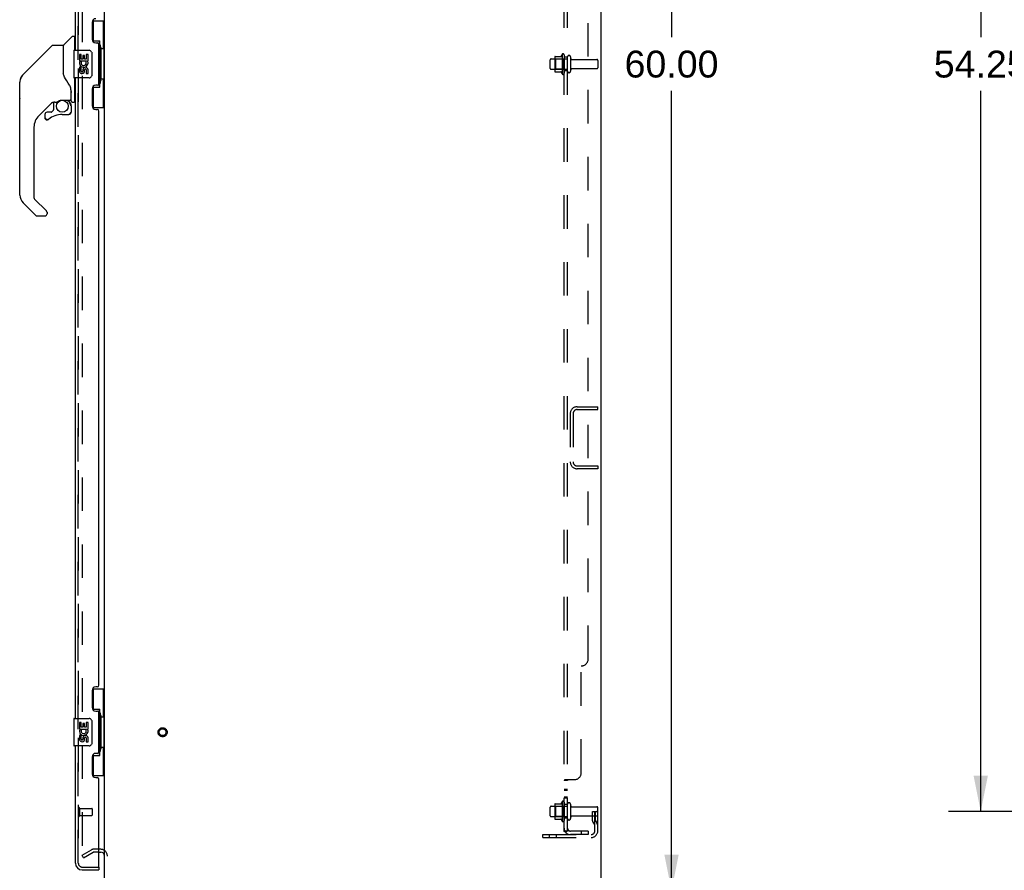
# Model space of a CAD drawing. Header units: inches. Extents: x 0 to 221, y 0 to 143.
# Tile 29 of 33: x 112 to 147, y 48 to 79. Entities that reach past the tile are written whole.
import ezdxf

# ---------------------------------------------------------------- set-up
doc = ezdxf.new("R2010")
doc.units = ezdxf.units.IN
doc.header["$LTSCALE"] = 12.149718
doc.header["$MEASUREMENT"] = 0
doc.linetypes.add('HIDDEN', pattern=[0.2, 0.1, -0.1])
doc.layers.get('0').update_dxf_attribs({"linetype": 'CONTINUOUS'})
for name, color, linetype in [('DEFAULT_2', 8, 'HIDDEN'), ('DIMENSIONS', 7, 'CONTINUOUS'), ('LEFTHAND_DOOR_ASSEMBLY', 7, 'CONTINUOUS'), ('RIGHTHAND_DOOR_ASSEMBLY', 7, 'CONTINUOUS'), ('SUBPANEL', 7, 'CONTINUOUS')]:
    doc.layers.add(name, color=color, linetype=linetype)
doc.styles.get("Standard").update_dxf_attribs({"font": 'arial.ttf'})
doc.dimstyles.new('DIMSTYLE_1', dxfattribs={"dimtxt": 0.974576, "dimasz": 1.299435, "dimexe": 0.09, "dimexo": 0.07, "dimgap": 0.0375, "dimtad": 0, "dimtih": 1, "dimtoh": 1, "dimzin": 4, "dimdsep": 46, "dimtxsty": 'Standard', "dimblk": '_FILLED', "dimblk1": '_FILLED', "dimblk2": '_FILLED', "dimcen": 0.09, "dimadec": 3, "dimazin": 1, "dimtfac": 1, "dimtdec": 3, "dimtofl": 0, "dimtmove": 0, "dimatfit": 3, "dimldrblk": '_FILLED', "dimfxl": 0, "dimtolj": 1, "dimtzin": 4, "dimarcsym": 0})

# ---------------------------------------------------------------- blocks, each defined once
blk = doc.blocks.new('_FILLED')
at = {"color": 0, "linetype": 'ByBlock'}
blk.add_solid([(0, 0), (-1, 0.2), (-1, -0.2)], dxfattribs=at)
blk = doc.blocks.new('*D2')
at = {"layer": 'DIMENSIONS', "color": 2, "linetype": 'Continuous'}
for p, q in [((154.197, 104.047), (145.254, 104.047)), ((146.423, 104.047), (146.423, 77.897)), ((146.423, 49.797), (146.423, 75.947)), ((154.197, 49.797), (145.254, 49.797))]:
    blk.add_line(p, q, dxfattribs=at)
at = {"layer": 'DIMENSIONS', "color": 2, "linetype": 'Continuous', "xscale": 1.2994350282, "yscale": 1.2994350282, "zscale": 1.2994350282}
for p, rotation in [((146.423, 104.047), 90), ((146.423, 49.797), 270)]:
    blk.add_blockref('_FILLED', p, dxfattribs=dict(at, rotation=rotation))
at = {"layer": 'DIMENSIONS', "color": 2, "linetype": 'Continuous', "insert": (146.423, 77.409), "char_height": 0.9746, "width": 3.40558, "attachment_point": 2, "line_spacing_factor": 0.9}
blk.add_mtext('54.25', dxfattribs=at)
blk = doc.blocks.new('*D7')
at = {"layer": 'DIMENSIONS', "color": 2, "linetype": 'Continuous'}
for p, q in [((133.428, 106.922), (136.373, 106.922)), ((135.204, 106.922), (135.204, 77.897)), ((135.204, 46.922), (135.204, 75.947)), ((133.428, 46.922), (136.373, 46.922))]:
    blk.add_line(p, q, dxfattribs=at)
at = {"layer": 'DIMENSIONS', "color": 2, "linetype": 'Continuous', "xscale": 1.2994350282, "yscale": 1.2994350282, "zscale": 1.2994350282}
for p, rotation in [((135.204, 106.922), 90), ((135.204, 46.922), 270)]:
    blk.add_blockref('_FILLED', p, dxfattribs=dict(at, rotation=rotation))
at = {"layer": 'DIMENSIONS', "color": 2, "linetype": 'Continuous', "insert": (135.204, 77.409), "char_height": 0.9746, "width": 3.40558, "attachment_point": 2, "line_spacing_factor": 0.9}
blk.add_mtext('60.00', dxfattribs=at)

msp = doc.modelspace()

# ---------------------------------------------------------------- linework, layer by layer
at = {"color": 3, "linetype": 'Continuous'}
for p, q in [((114.633, 47.026), (114.633, 106.818)), ((132.633, 106.818), (132.633, 47.026))]:
    msp.add_line(p, q, dxfattribs=at)
at = {"color": 7, "linetype": 'Continuous'}
msp.add_line((114.429, 48.318), (114.491, 48.318), dxfattribs=at)
msp.add_arc((114.491, 48.175), 0.142, 0, 90, dxfattribs=at)
at = {"layer": 'DEFAULT_2', "color": 8, "linetype": 'HIDDEN'}
for p, q in [((113.821, 105.656), (113.821, 48.188)), ((130.968, 77.178), (130.968, 76.666)), ((130.979, 77.199), (131.206, 77.199)), ((131.234, 77.278), (131.234, 76.566)), ((131.304, 77.256), (131.304, 76.588)), ((131.429, 76.664), (131.429, 77.179)), ((131.539, 77.179), (131.539, 76.664)), ((130.804, 76.764), (130.804, 77.079)), ((130.834, 77.109), (131.429, 77.109)), ((130.988, 77.105), (130.968, 77.125)), ((131.284, 77.105), (130.988, 77.105)), ((130.988, 77.105), (130.988, 76.738)), ((131.284, 77.105), (131.304, 77.125)), ((131.284, 77.105), (131.284, 76.738)), ((131.602, 77.087), (132.499, 77.087)), ((132.529, 77.057), (132.529, 76.787)), ((130.834, 76.734), (131.429, 76.734)), ((130.988, 76.738), (130.968, 76.718)), ((130.979, 76.644), (131.206, 76.644)), ((131.284, 76.738), (130.988, 76.738)), ((131.284, 76.738), (131.304, 76.718)), ((131.602, 76.757), (132.499, 76.757)), ((131.776, 64.484), (132.529, 64.484)), ((131.776, 64.38), (132.529, 64.38)), ((132.529, 64.38), (132.529, 64.484)), ((131.529, 64.238), (131.529, 62.481)), ((131.633, 64.238), (131.633, 62.481)), ((131.776, 62.338), (132.529, 62.338)), ((132.529, 62.234), (131.776, 62.234)), ((132.529, 62.338), (132.529, 62.234)), ((130.968, 50.053), (130.968, 49.541)), ((130.979, 50.074), (131.206, 50.074)), ((131.234, 50.153), (131.234, 49.441)), ((131.304, 50.131), (131.304, 49.463)), ((131.429, 49.539), (131.429, 50.054)), ((131.539, 50.054), (131.539, 49.539)), ((130.804, 49.639), (130.804, 49.954)), ((130.834, 49.984), (131.429, 49.984)), ((130.988, 49.98), (130.968, 50)), ((131.284, 49.98), (130.988, 49.98)), ((130.988, 49.98), (130.988, 49.613)), ((131.284, 49.98), (131.304, 50)), ((131.284, 49.98), (131.284, 49.613)), ((131.602, 49.962), (132.499, 49.962)), ((132.335, 49.797), (132.425, 49.797)), ((132.335, 49.456), (132.335, 49.797)), ((132.425, 49.797), (132.529, 49.797)), ((132.425, 49.096), (132.425, 49.797)), ((132.439, 49.456), (132.439, 49.797)), ((132.529, 49.797), (132.49, 49.797)), ((132.529, 49.096), (132.529, 49.932)), ((130.834, 49.609), (131.429, 49.609)), ((130.988, 49.613), (130.968, 49.593)), ((130.979, 49.519), (131.206, 49.519)), ((131.284, 49.613), (130.988, 49.613)), ((131.284, 49.613), (131.304, 49.593)), ((131.602, 49.632), (132.499, 49.632)), ((132.439, 49.622), (132.335, 49.622)), ((132.357, 49.39), (132.405, 49.322)), ((132.441, 49.451), (132.49, 49.383)), ((130.529, 48.953), (132.283, 48.953)), ((130.529, 48.849), (130.529, 48.953)), ((130.776, 48.849), (130.776, 48.953)), ((131.032, 48.849), (131.032, 48.953)), ((130.529, 48.849), (132.283, 48.849)), ((113.821, 48.207), (114.161, 48.404)), ((113.873, 48.117), (114.213, 48.314)), ((114.491, 48.422), (114.228, 48.422)), ((114.429, 48.318), (114.228, 48.318)), ((113.873, 48.117), (113.821, 48.207))]:
    msp.add_line(p, q, dxfattribs=at)
for points in [[(113.821, 48.188), (113.821, 48.185), (113.821, 48.183), (113.822, 48.181), (113.822, 48.179), (113.823, 48.177)], [(113.838, 48.168), (113.836, 48.168), (113.834, 48.168), (113.832, 48.169), (113.83, 48.169), (113.829, 48.171), (113.827, 48.172), (113.826, 48.173), (113.824, 48.175), (113.823, 48.177)], [(113.846, 48.17), (113.844, 48.169), (113.842, 48.168), (113.84, 48.168), (113.838, 48.168), (113.838, 48.168)]]:
    msp.add_lwpolyline(points, dxfattribs=at)
for radius in [0.164, 0.124]:
    msp.add_circle((116.737, 52.672), radius, dxfattribs=at)
for centre, radius, start, end in [((131.109, 77.178), 0.141, 174.7919, 180), ((130.979, 77.189), 0.01, 90, 174.8062), ((131.188, 77.209), 0.01, 270, 336.0321), ((131.834, 76.922), 0.698, 149.3369, 156.0321), ((131.266, 77.256), 0.0384, 0, 145.5503), ((131.484, 77.179), 0.055, 0, 180), ((130.834, 77.079), 0.03, 90, 180), ((131.602, 77.149), 0.0625, 180, 270), ((132.499, 77.057), 0.03, 0, 90), ((130.834, 76.764), 0.03, 180, 270), ((131.109, 76.666), 0.141, 180, 185.2081), ((130.979, 76.654), 0.01, 185.1938, 270), ((131.188, 76.634), 0.01, 23.9679, 90), ((131.834, 76.922), 0.698, 203.9679, 210.6631), ((131.266, 76.588), 0.0384, 214.4497, 360), ((131.484, 76.664), 0.055, 180, 360), ((131.602, 76.694), 0.0625, 90, 180), ((132.499, 76.787), 0.03, 270, 360), ((131.776, 64.238), 0.246, 90, 180), ((131.776, 64.238), 0.142, 90, 180), ((131.776, 62.481), 0.246, 180, 270), ((131.776, 62.481), 0.142, 180, 270), ((131.109, 50.053), 0.141, 174.7919, 180), ((130.979, 50.064), 0.01, 90, 174.8062), ((131.188, 50.084), 0.01, 270, 336.0321), ((131.834, 49.797), 0.698, 149.3369, 156.0321), ((131.266, 50.131), 0.0384, 0, 145.5503), ((131.484, 50.054), 0.055, 0, 180), ((131.602, 50.024), 0.0625, 180, 270), ((130.834, 49.954), 0.03, 90, 180), ((132.499, 49.932), 0.03, 0, 90), ((132.499, 49.662), 0.03, 270, 360), ((130.834, 49.639), 0.03, 180, 270), ((131.109, 49.541), 0.141, 180, 185.2081), ((130.979, 49.529), 0.01, 185.1938, 270), ((131.188, 49.509), 0.01, 23.9679, 90), ((131.834, 49.797), 0.698, 203.9679, 210.6631), ((131.266, 49.463), 0.0384, 214.4497, 360), ((131.484, 49.539), 0.055, 180, 360), ((131.602, 49.569), 0.0625, 90, 180), ((132.449, 49.456), 0.114, 180, 215.7539), ((132.321, 49.261), 0.104, 0, 35.7539), ((132.449, 49.456), 0.01, 180, 215.7539), ((132.321, 49.261), 0.208, 0, 35.7539), ((132.283, 49.096), 0.246, 270, 360), ((132.283, 49.096), 0.142, 270, 360), ((114.228, 48.288), 0.134, 90, 120), ((114.228, 48.288), 0.03, 90, 120), ((114.491, 48.175), 0.246, 0, 90)]:
    msp.add_arc(centre, radius, start, end, dxfattribs=at)
at = {"layer": 'LEFTHAND_DOOR_ASSEMBLY', "color": 8, "linetype": 'HIDDEN'}
for p, q in [((113.679, 47.918), (113.679, 105.925)), ((113.822, 47.776), (114.409, 47.776))]:
    msp.add_line(p, q, dxfattribs=at)
msp.add_arc((113.822, 47.918), 0.142, 180, 270, dxfattribs=at)
at = {"layer": 'RIGHTHAND_DOOR_ASSEMBLY', "color": 8, "linetype": 'HIDDEN'}
for p, q in [((113.679, 105.925), (113.679, 47.918)), ((113.722, 49.918), (113.722, 49.634)), ((113.722, 49.9), (114.169, 49.9)), ((114.179, 49.89), (114.179, 49.662)), ((113.722, 49.652), (114.169, 49.652)), ((113.822, 47.776), (114.409, 47.776))]:
    msp.add_line(p, q, dxfattribs=at)
at = {"layer": 'RIGHTHAND_DOOR_ASSEMBLY', "color": 3, "linetype": 'Continuous'}
for p, q in [((113.575, 77.422), (113.575, 100.672)), ((114.179, 78.439), (114.179, 77.819)), ((114.309, 77.689), (114.369, 77.689)), ((114.429, 76.214), (114.429, 77.629)), ((113.575, 53.172), (113.575, 76.422)), ((114.369, 76.154), (114.309, 76.154)), ((114.179, 76.024), (114.179, 75.404)), ((114.309, 75.274), (114.369, 75.274)), ((114.429, 54.379), (114.429, 75.214)), ((114.369, 54.319), (114.309, 54.319)), ((114.179, 54.189), (114.179, 53.569)), ((114.309, 53.439), (114.369, 53.439)), ((114.429, 51.964), (114.429, 53.379)), ((113.575, 47.918), (113.575, 52.172)), ((114.369, 51.904), (114.309, 51.904)), ((114.179, 51.774), (114.179, 51.154)), ((114.309, 51.024), (114.369, 51.024)), ((114.429, 47.796), (114.429, 50.964)), ((113.822, 47.672), (114.429, 47.672))]:
    msp.add_line(p, q, dxfattribs=at)
at = {"layer": 'RIGHTHAND_DOOR_ASSEMBLY', "color": 7, "linetype": 'Continuous'}
for p, q in [((114.192, 78.497), (114.633, 78.497)), ((114.229, 77.717), (114.229, 78.497)), ((114.594, 77.472), (114.594, 78.497)), ((113.151, 77.62), (113.445, 77.914)), ((113.528, 77.926), (113.473, 77.926)), ((113.536, 77.918), (113.536, 77.422)), ((112.717, 77.588), (111.675, 76.545)), ((112.773, 77.611), (113.126, 77.611)), ((113.134, 77.603), (113.134, 76.559)), ((113.142, 76.547), (113.142, 77.599)), ((113.536, 77.867), (113.575, 77.867)), ((114.229, 77.762), (114.456, 77.762)), ((114.456, 76.082), (114.456, 77.762)), ((113.515, 77.407), (113.515, 76.437)), ((113.53, 77.422), (114.07, 77.422)), ((113.718, 77.268), (113.718, 77.037)), ((113.781, 77.268), (113.718, 77.268)), ((113.781, 77.1), (113.781, 77.268)), ((113.844, 77.236), (113.844, 77.1)), ((113.904, 77.236), (113.844, 77.236)), ((113.904, 77.1), (113.904, 77.236)), ((113.97, 77.268), (113.97, 77.1)), ((114.032, 77.268), (113.97, 77.268)), ((114.032, 77.037), (114.032, 77.268)), ((114.17, 77.322), (114.17, 76.522)), ((114.493, 77.523), (114.493, 77.502)), ((114.493, 77.472), (114.493, 76.372)), ((114.616, 77.472), (114.493, 77.472)), ((114.616, 76.372), (114.616, 77.472)), ((111.674, 76.545), (111.98, 76.85)), ((111.98, 76.851), (111.98, 76.85)), ((113.718, 77.037), (113.98, 77.037)), ((113.789, 77.001), (113.731, 77.026)), ((113.844, 77.1), (113.781, 77.1)), ((113.97, 77.1), (113.904, 77.1)), ((113.98, 77.037), (113.952, 77.018)), ((114.014, 77.037), (114.032, 77.037)), ((111.607, 76.455), (111.607, 76.455)), ((113.154, 76.514), (113.134, 76.568)), ((113.182, 76.449), (113.154, 76.514)), ((113.718, 76.807), (113.718, 76.67)), ((113.781, 76.807), (113.718, 76.807)), ((113.781, 76.67), (113.781, 76.807)), ((113.844, 76.712), (113.844, 76.671)), ((113.904, 76.65), (113.904, 76.719)), ((113.97, 76.712), (113.97, 76.576)), ((113.97, 76.576), (114.032, 76.576)), ((114.032, 76.576), (114.032, 76.712)), ((111.552, 75.684), (111.552, 76.27)), ((111.559, 72.164), (111.559, 76.267)), ((111.574, 76.375), (111.567, 76.344)), ((111.574, 76.374), (111.573, 76.369)), ((114.07, 76.422), (113.53, 76.422)), ((113.536, 76.422), (113.536, 75.552)), ((114.229, 75.347), (114.229, 76.127)), ((114.616, 76.372), (114.493, 76.372)), ((114.493, 76.342), (114.493, 76.321)), ((114.594, 75.347), (114.594, 76.372)), ((113.41, 75.99), (113.409, 76.014)), ((113.41, 75.99), (113.41, 75.635)), ((113.418, 75.99), (113.417, 75.993)), ((113.418, 75.987), (113.418, 75.99)), ((113.418, 75.985), (113.418, 75.987)), ((113.418, 75.583), (113.418, 75.985)), ((114.229, 76.082), (114.456, 76.082)), ((112.739, 75.543), (112.244, 75.048)), ((112.784, 75.54), (112.784, 75.257)), ((112.822, 75.544), (112.898, 75.544)), ((113.095, 75.615), (113.39, 75.615)), ((113.291, 75.615), (113.356, 75.55)), ((113.35, 75.545), (113.348, 75.542)), ((113.402, 75.411), (113.411, 75.411)), ((113.414, 75.411), (113.414, 75.173)), ((113.457, 75.544), (113.528, 75.544)), ((113.536, 75.603), (113.575, 75.603)), ((112.469, 75.095), (112.469, 74.975)), ((112.7, 75.173), (112.547, 75.173)), ((112.78, 75.249), (112.708, 75.177)), ((113.099, 75.095), (113.335, 75.095)), ((113.411, 75.173), (113.402, 75.173)), ((114.192, 75.347), (114.633, 75.347)), ((112.471, 74.967), (112.471, 74.975)), ((112.479, 74.975), (112.471, 74.975)), ((112.547, 74.899), (112.539, 74.899)), ((112.556, 74.899), (112.547, 74.899)), ((112.565, 74.901), (112.556, 74.899)), ((112.573, 74.903), (112.565, 74.901)), ((112.582, 74.907), (112.573, 74.903)), ((112.589, 74.911), (112.582, 74.907)), ((112.596, 74.916), (112.589, 74.911)), ((112.071, 74.63), (112.071, 72.078)), ((112.127, 71.433), (111.675, 71.885)), ((112.094, 72.023), (112.526, 71.591)), ((112.544, 71.549), (112.544, 71.489)), ((112.182, 71.41), (112.465, 71.41)), ((114.192, 54.247), (114.633, 54.247)), ((114.229, 53.467), (114.229, 54.247)), ((114.594, 53.222), (114.594, 54.247)), ((114.229, 53.512), (114.456, 53.512)), ((114.456, 51.832), (114.456, 53.512)), ((114.493, 53.273), (114.493, 53.252)), ((113.515, 53.157), (113.515, 52.187)), ((113.53, 53.172), (114.07, 53.172)), ((113.781, 53.018), (113.718, 53.018)), ((113.718, 53.018), (113.718, 52.787)), ((113.781, 52.85), (113.781, 53.018)), ((113.904, 52.986), (113.844, 52.986)), ((113.844, 52.986), (113.844, 52.85)), ((113.904, 52.85), (113.904, 52.986)), ((114.032, 53.018), (113.97, 53.018)), ((113.97, 53.018), (113.97, 52.85)), ((114.032, 52.787), (114.032, 53.018)), ((114.17, 53.072), (114.17, 52.272)), ((114.616, 53.222), (114.493, 53.222)), ((114.493, 53.222), (114.493, 52.122)), ((114.616, 52.122), (114.616, 53.222)), ((113.718, 52.787), (113.98, 52.787)), ((113.781, 52.557), (113.718, 52.557)), ((113.718, 52.557), (113.718, 52.42)), ((113.789, 52.751), (113.731, 52.776)), ((113.844, 52.85), (113.781, 52.85)), ((113.781, 52.42), (113.781, 52.557)), ((113.97, 52.85), (113.904, 52.85)), ((113.98, 52.787), (113.952, 52.768)), ((114.014, 52.787), (114.032, 52.787)), ((114.07, 52.172), (113.53, 52.172)), ((113.844, 52.462), (113.844, 52.421)), ((113.904, 52.4), (113.904, 52.469)), ((113.97, 52.462), (113.97, 52.326)), ((113.97, 52.326), (114.032, 52.326)), ((114.032, 52.326), (114.032, 52.462)), ((114.229, 51.097), (114.229, 51.877)), ((114.229, 51.832), (114.456, 51.832)), ((114.616, 52.122), (114.493, 52.122)), ((114.493, 52.092), (114.493, 52.071)), ((114.594, 51.097), (114.594, 52.122)), ((114.192, 51.097), (114.633, 51.097)), ((114.409, 47.776), (114.429, 47.776)), ((114.429, 47.776), (114.429, 47.672))]:
    msp.add_line(p, q, dxfattribs=at)
for points in [[(112.717, 77.588), (112.725, 77.595), (112.734, 77.6), (112.743, 77.605), (112.753, 77.608), (112.763, 77.61), (112.773, 77.611)], [(114.42, 77.661), (114.422, 77.665), (114.428, 77.673), (114.432, 77.681), (114.437, 77.688), (114.441, 77.695), (114.444, 77.701), (114.447, 77.707), (114.449, 77.713), (114.452, 77.718), (114.453, 77.723), (114.454, 77.727), (114.455, 77.731), (114.456, 77.735), (114.456, 77.738)], [(114.163, 77.358), (114.165, 77.352), (114.167, 77.347), (114.168, 77.341), (114.169, 77.335), (114.17, 77.328), (114.17, 77.322)], [(111.674, 76.545), (111.653, 76.522), (111.628, 76.488), (111.606, 76.452), (111.588, 76.414), (111.574, 76.374)], [(113.134, 76.728), (113.134, 76.729), (113.135, 76.731), (113.136, 76.732), (113.138, 76.733), (113.141, 76.735), (113.142, 76.735)], [(114.17, 76.522), (114.17, 76.516), (114.169, 76.509), (114.168, 76.503), (114.167, 76.497), (114.165, 76.491), (114.163, 76.486)], [(113.356, 76.161), (113.306, 76.234), (113.257, 76.311), (113.216, 76.382), (113.182, 76.449)], [(113.409, 76.014), (113.404, 76.049), (113.395, 76.083), (113.383, 76.115), (113.368, 76.144), (113.356, 76.161)], [(114.456, 76.106), (114.456, 76.109), (114.455, 76.113), (114.454, 76.117), (114.453, 76.121), (114.452, 76.126), (114.449, 76.131), (114.447, 76.136), (114.444, 76.142), (114.441, 76.149), (114.437, 76.156), (114.432, 76.163), (114.428, 76.171), (114.422, 76.179), (114.42, 76.183)], [(113.41, 75.946), (113.41, 75.944), (113.411, 75.941), (113.412, 75.937), (113.413, 75.933)], [(113.413, 75.933), (113.414, 75.927), (113.416, 75.92), (113.416, 75.914), (113.417, 75.907), (113.417, 75.901), (113.418, 75.894)], [(112.899, 75.544), (112.903, 75.545), (112.907, 75.546), (112.91, 75.547), (112.913, 75.548), (112.915, 75.55), (112.918, 75.552), (112.921, 75.554), (112.925, 75.556), (112.933, 75.561)], [(112.933, 75.561), (112.938, 75.564), (112.943, 75.568), (112.948, 75.571), (112.954, 75.575), (112.961, 75.579), (112.968, 75.583), (112.976, 75.587), (112.985, 75.591), (112.994, 75.595), (113.004, 75.599), (113.015, 75.603), (113.026, 75.606), (113.038, 75.609), (113.05, 75.611), (113.063, 75.613), (113.077, 75.615), (113.091, 75.615), (113.095, 75.615)], [(113.402, 75.411), (113.402, 75.426), (113.4, 75.44), (113.397, 75.454), (113.393, 75.468), (113.388, 75.482), (113.382, 75.495), (113.375, 75.508), (113.367, 75.52), (113.358, 75.532), (113.348, 75.542)], [(113.354, 75.549), (113.354, 75.548), (113.354, 75.548), (113.353, 75.548), (113.353, 75.547), (113.35, 75.545)], [(113.354, 75.549), (113.365, 75.537), (113.374, 75.525), (113.383, 75.513), (113.39, 75.499), (113.397, 75.485), (113.402, 75.471), (113.406, 75.456), (113.409, 75.441), (113.411, 75.426), (113.411, 75.411)], [(113.411, 75.173), (113.411, 75.165), (113.409, 75.156), (113.407, 75.148), (113.404, 75.14), (113.4, 75.133), (113.395, 75.126), (113.389, 75.119), (113.383, 75.114), (113.376, 75.109), (113.368, 75.104), (113.36, 75.101), (113.352, 75.099), (113.343, 75.097), (113.335, 75.097)], [(113.335, 75.106), (113.342, 75.106), (113.35, 75.107), (113.357, 75.11), (113.364, 75.112), (113.371, 75.116), (113.377, 75.12), (113.383, 75.125), (113.388, 75.131), (113.392, 75.137), (113.396, 75.144), (113.399, 75.151), (113.401, 75.158), (113.402, 75.166), (113.402, 75.173)], [(113.335, 75.106), (113.335, 75.104), (113.335, 75.101)], [(113.335, 75.101), (113.335, 75.1), (113.335, 75.098), (113.335, 75.098), (113.335, 75.097), (113.335, 75.097)], [(112.539, 74.899), (112.53, 74.9), (112.522, 74.903), (112.514, 74.906), (112.507, 74.91), (112.5, 74.915), (112.493, 74.921), (112.487, 74.927), (112.482, 74.934), (112.478, 74.942), (112.475, 74.95), (112.473, 74.958), (112.471, 74.967)], [(112.479, 74.975), (112.48, 74.968), (112.481, 74.96), (112.483, 74.953), (112.486, 74.946), (112.49, 74.939), (112.495, 74.933), (112.5, 74.927), (112.505, 74.922), (112.512, 74.918), (112.518, 74.914), (112.525, 74.911), (112.533, 74.909), (112.54, 74.908), (112.548, 74.907), (112.556, 74.908), (112.563, 74.909), (112.571, 74.912), (112.578, 74.915), (112.584, 74.918), (112.591, 74.923)], [(112.53, 71.586), (112.53, 71.587), (112.529, 71.588), (112.528, 71.589), (112.527, 71.59), (112.526, 71.59), (112.526, 71.591)], [(114.42, 53.411), (114.422, 53.415), (114.428, 53.423), (114.432, 53.431), (114.437, 53.438), (114.441, 53.445), (114.444, 53.451), (114.447, 53.457), (114.449, 53.463), (114.452, 53.468), (114.453, 53.473), (114.454, 53.477), (114.455, 53.481), (114.456, 53.485), (114.456, 53.488)], [(114.163, 53.108), (114.165, 53.102), (114.167, 53.097), (114.168, 53.091), (114.169, 53.085), (114.17, 53.078), (114.17, 53.072)], [(114.17, 52.272), (114.17, 52.266), (114.169, 52.259), (114.168, 52.253), (114.167, 52.247), (114.165, 52.241), (114.163, 52.236)], [(114.456, 51.856), (114.456, 51.859), (114.455, 51.863), (114.454, 51.867), (114.453, 51.871), (114.452, 51.876), (114.449, 51.881), (114.447, 51.886), (114.444, 51.892), (114.441, 51.899), (114.437, 51.906), (114.432, 51.913), (114.428, 51.921), (114.422, 51.929), (114.42, 51.933)]]:
    msp.add_lwpolyline(points, dxfattribs=at)
msp.add_circle((113.099, 75.39), 0.217, dxfattribs=at)
at = {"layer": 'RIGHTHAND_DOOR_ASSEMBLY', "color": 3, "linetype": 'Continuous'}
for centre, radius, start, end in [((114.309, 78.439), 0.13, 90, 180), ((114.309, 77.819), 0.13, 180, 270), ((114.369, 77.629), 0.06, 0, 90), ((114.309, 76.024), 0.13, 90, 180), ((114.369, 76.214), 0.06, 270, 360), ((114.309, 75.404), 0.13, 180, 270), ((114.369, 75.214), 0.06, 0, 90), ((114.309, 54.189), 0.13, 90, 180), ((114.369, 54.379), 0.06, 270, 360), ((114.309, 53.569), 0.13, 180, 270), ((114.369, 53.379), 0.06, 0, 90), ((114.309, 51.774), 0.13, 90, 180), ((114.369, 51.964), 0.06, 270, 360), ((114.309, 51.154), 0.13, 180, 270), ((114.369, 50.964), 0.06, 0, 90), ((113.822, 47.918), 0.246, 180, 270), ((114.409, 47.796), 0.02, 270, 360)]:
    msp.add_arc(centre, radius, start, end, dxfattribs=at)
at = {"layer": 'RIGHTHAND_DOOR_ASSEMBLY', "color": 7, "linetype": 'Continuous'}
for centre, radius, start, end in [((113.473, 77.887), 0.0394, 90, 135), ((113.528, 77.918), 0.00787, 0, 90), ((113.126, 77.603), 0.00787, 0, 90), ((113.171, 77.599), 0.0295, 135, 180), ((113.154, 77.429), 0.0197, 180, 233.006), ((113.53, 77.407), 0.015, 90, 180), ((114.07, 77.322), 0.1, 21.205, 90), ((113.875, 76.964), 0.157, 156.5966, 341.8791), ((113.875, 76.964), 0.0943, 156.5966, 35.1122), ((113.875, 76.964), 0.157, 25.737, 27.8532), ((113.879, 76.964), 0.154, 341.4199, 26.1963), ((111.953, 76.267), 0.394, 135, 167.3768), ((113.812, 76.67), 0.0943, 180, 248.6704), ((113.812, 76.67), 0.0943, 248.6999, 347.4338), ((113.812, 76.67), 0.0314, 180, 0.0485), ((113.938, 76.712), 0.0943, 0, 180), ((113.939, 76.708), 0.0362, 83.4285, 161.7628), ((113.938, 76.712), 0.0314, 0, 81.2295), ((114.07, 76.522), 0.1, 270, 338.7946), ((111.572, 76.27), 0.0197, 128.2199, 180), ((111.953, 76.267), 0.394, 168.7096, 180), ((113.53, 76.437), 0.015, 180, 270), ((111.572, 75.684), 0.0197, 180, 229.7821), ((112.822, 75.347), 0.197, 90, 129.3806), ((113.217, 75.411), 0.197, 0, 45), ((113.39, 75.635), 0.0197, 270, 360), ((113.457, 75.583), 0.0394, 180, 270), ((113.528, 75.552), 0.00787, 270, 360), ((112.662, 74.63), 0.591, 135, 180), ((112.547, 75.095), 0.0787, 90, 180), ((113.099, 74.307), 0.787, 90, 129.5212), ((112.7, 75.185), 0.0118, 270, 315), ((112.772, 75.257), 0.0118, 315, 360), ((113.335, 75.173), 0.0787, 270, 360), ((112.547, 74.975), 0.0787, 180, 309.5212), ((111.953, 72.164), 0.394, 180, 225), ((112.15, 72.078), 0.0787, 180, 225), ((112.465, 71.489), 0.0787, 270, 360), ((112.484, 71.549), 0.0591, 0, 38.8674), ((112.182, 71.489), 0.0787, 225, 270), ((113.53, 53.157), 0.015, 90, 180), ((114.07, 53.072), 0.1, 21.205, 90), ((113.875, 52.714), 0.157, 156.5966, 341.8791), ((113.875, 52.714), 0.0943, 156.5966, 35.1122), ((113.938, 52.462), 0.0943, 0, 180), ((113.875, 52.714), 0.157, 25.737, 27.8532), ((113.879, 52.714), 0.154, 341.4199, 26.1963), ((113.53, 52.187), 0.015, 180, 270), ((113.812, 52.42), 0.0943, 180, 248.6704), ((113.812, 52.42), 0.0943, 248.6999, 347.4338), ((113.812, 52.42), 0.0314, 180, 0.0485), ((113.939, 52.458), 0.0362, 83.4285, 161.7628), ((113.938, 52.462), 0.0314, 0, 81.2295), ((114.07, 52.272), 0.1, 270, 338.7946)]:
    msp.add_arc(centre, radius, start, end, dxfattribs=at)
at = {"layer": 'RIGHTHAND_DOOR_ASSEMBLY', "color": 8, "linetype": 'HIDDEN'}
for centre, radius, start, end in [((113.701, 49.918), 0.0215, 0, 180), ((114.169, 49.89), 0.01, 0, 90), ((114.169, 49.662), 0.01, 270, 360), ((113.701, 49.634), 0.0215, 180, 360), ((113.822, 47.918), 0.142, 180, 270)]:
    msp.add_arc(centre, radius, start, end, dxfattribs=at)
at = {"layer": 'RIGHTHAND_DOOR_ASSEMBLY', "color": 7, "linetype": 'Continuous'}
for centre, start_param, end_param in [((114.389, 77.512), -1.51401, -0.699287), ((114.389, 77.512), -2.442306, -1.627583), ((114.389, 76.331), -1.51401, -0.699287), ((114.389, 76.331), -2.442306, -1.627583), ((114.389, 53.262), -1.51401, -0.699287), ((114.389, 53.262), -2.442306, -1.627583), ((114.389, 52.081), -1.51401, -0.699287), ((114.389, 52.081), -2.442306, -1.627583)]:
    msp.add_ellipse(centre, major_axis=(0, 0.18), ratio=0.579493, start_param=start_param, end_param=end_param, dxfattribs=at)
at = {"layer": 'SUBPANEL', "color": 8, "linetype": 'HIDDEN'}
for p, q in [((131.304, 49.078), (131.304, 104.766)), ((131.429, 49.078), (131.429, 104.766)), ((132.179, 55.328), (132.179, 98.516)), ((131.429, 77.172), (131.304, 77.172)), ((131.429, 76.672), (131.304, 76.672)), ((131.929, 51.203), (131.929, 55.078)), ((131.429, 50.918), (131.304, 50.918)), ((131.358, 50.953), (131.679, 50.953)), ((131.449, 50.937), (131.447, 50.936)), ((131.429, 50.593), (131.304, 50.593)), ((131.429, 50.556), (131.304, 50.556)), ((131.429, 50.312), (131.304, 50.312)), ((131.429, 50.275), (131.304, 50.275)), ((131.429, 50.047), (131.304, 50.047)), ((131.429, 49.547), (131.304, 49.547)), ((131.429, 49.078), (131.304, 49.078)), ((131.358, 49.04), (131.455, 49.119)), ((132.179, 49.078), (131.541, 49.078)), ((132.179, 48.953), (131.541, 48.953)), ((131.929, 49.078), (131.929, 48.953)), ((132.179, 49.078), (132.179, 48.953))]:
    msp.add_line(p, q, dxfattribs=at)
for points in [[(131.33, 50.939), (131.327, 50.938), (131.323, 50.936), (131.32, 50.935), (131.317, 50.933), (131.314, 50.932), (131.312, 50.93), (131.309, 50.928), (131.307, 50.926), (131.306, 50.924), (131.305, 50.922), (131.304, 50.921), (131.304, 50.919), (131.304, 50.918)], [(131.305, 50.922), (131.304, 50.921), (131.304, 50.919)], [(131.312, 50.93), (131.309, 50.928), (131.307, 50.926), (131.306, 50.924)], [(131.348, 50.947), (131.344, 50.945), (131.341, 50.944), (131.337, 50.942), (131.33, 50.939)], [(131.358, 50.953), (131.356, 50.952), (131.354, 50.95), (131.351, 50.948), (131.348, 50.947)], [(131.444, 50.933), (131.44, 50.931), (131.438, 50.929), (131.436, 50.928), (131.434, 50.927), (131.433, 50.925), (131.431, 50.924), (131.43, 50.922), (131.43, 50.921), (131.429, 50.919), (131.429, 50.918)], [(131.43, 50.922), (131.43, 50.921), (131.429, 50.919), (131.429, 50.918)], [(131.436, 50.928), (131.434, 50.927), (131.433, 50.925), (131.431, 50.924)], [(131.455, 50.953), (131.455, 50.951), (131.455, 50.95), (131.455, 50.948), (131.455, 50.946), (131.454, 50.945), (131.454, 50.943), (131.453, 50.942), (131.452, 50.94), (131.45, 50.939), (131.449, 50.937), (131.447, 50.936), (131.445, 50.935), (131.444, 50.933)], [(131.455, 50.946), (131.454, 50.945), (131.454, 50.943), (131.453, 50.942)], [(131.455, 50.953), (131.455, 50.951), (131.455, 50.95), (131.455, 50.948)], [(131.334, 49.055), (131.327, 49.058), (131.323, 49.06), (131.32, 49.061), (131.317, 49.063), (131.314, 49.064), (131.312, 49.066), (131.309, 49.068), (131.307, 49.07), (131.306, 49.072), (131.305, 49.073), (131.304, 49.075), (131.304, 49.077), (131.304, 49.078)], [(131.358, 49.04), (131.356, 49.042), (131.354, 49.044), (131.351, 49.046), (131.348, 49.048), (131.344, 49.05), (131.341, 49.052), (131.337, 49.053), (131.334, 49.055)], [(131.433, 49.101), (131.433, 49.101), (131.433, 49.101), (131.433, 49.101), (131.433, 49.101), (131.432, 49.101), (131.432, 49.1), (131.431, 49.1), (131.431, 49.1), (131.43, 49.1), (131.43, 49.099), (131.429, 49.099), (131.429, 49.099), (131.428, 49.098), (131.427, 49.098), (131.427, 49.098), (131.426, 49.097), (131.425, 49.097), (131.425, 49.096), (131.424, 49.096), (131.423, 49.096), (131.423, 49.095), (131.422, 49.095), (131.421, 49.095), (131.421, 49.094), (131.42, 49.094), (131.419, 49.094), (131.418, 49.093), (131.418, 49.093), (131.417, 49.093), (131.416, 49.092), (131.415, 49.092), (131.414, 49.091), (131.413, 49.091), (131.413, 49.091), (131.412, 49.09), (131.411, 49.09), (131.41, 49.09), (131.409, 49.089), (131.408, 49.089), (131.407, 49.089), (131.406, 49.088), (131.405, 49.088), (131.404, 49.087), (131.403, 49.087), (131.402, 49.087), (131.401, 49.086), (131.4, 49.086), (131.399, 49.086), (131.398, 49.085), (131.397, 49.085), (131.396, 49.084), (131.395, 49.084), (131.394, 49.084), (131.393, 49.083), (131.391, 49.083), (131.39, 49.083), (131.389, 49.082), (131.388, 49.082), (131.387, 49.082), (131.386, 49.082), (131.385, 49.081), (131.384, 49.081), (131.383, 49.081), (131.382, 49.081), (131.381, 49.08), (131.38, 49.08), (131.379, 49.08), (131.378, 49.08), (131.377, 49.079), (131.376, 49.079), (131.375, 49.079), (131.375, 49.079), (131.374, 49.079), (131.373, 49.079), (131.372, 49.078), (131.371, 49.078), (131.371, 49.078), (131.37, 49.078), (131.37, 49.078), (131.369, 49.078), (131.369, 49.078)], [(131.369, 49.078), (131.369, 49.078), (131.369, 49.078), (131.369, 49.078), (131.37, 49.078), (131.37, 49.078), (131.37, 49.078), (131.371, 49.078), (131.371, 49.078), (131.372, 49.078), (131.373, 49.078)], [(131.447, 49.106), (131.444, 49.102), (131.442, 49.1), (131.44, 49.098), (131.438, 49.095), (131.436, 49.093), (131.434, 49.091), (131.433, 49.088), (131.431, 49.086), (131.43, 49.084), (131.43, 49.082), (131.429, 49.08), (131.429, 49.078)], [(131.429, 49.098), (131.43, 49.099), (131.43, 49.099), (131.431, 49.099), (131.431, 49.1), (131.431, 49.1), (131.432, 49.1), (131.432, 49.101), (131.432, 49.101), (131.433, 49.101), (131.433, 49.101), (131.433, 49.101)], [(131.455, 49.119), (131.455, 49.118), (131.455, 49.118), (131.455, 49.117), (131.455, 49.116), (131.454, 49.115), (131.454, 49.114), (131.453, 49.112), (131.452, 49.111), (131.45, 49.109), (131.449, 49.107), (131.447, 49.106)]]:
    msp.add_lwpolyline(points, dxfattribs=at)
for centre, radius, start, end in [((131.929, 55.328), 0.25, 270, 360), ((131.679, 51.203), 0.25, 270, 360), ((131.541, 49.19), 0.237, 180, 270), ((131.541, 49.19), 0.112, 180, 270)]:
    msp.add_arc(centre, radius, start, end, dxfattribs=at)

# ---------------------------------------------------------------- dimensions: what is measured, and where the dimension line sits
at = {"layer": 'DIMENSIONS', "color": 2, "linetype": 'Continuous'}
for base, p1, p2, picture, middle in [((135.204, 46.922), (133.358, 106.922), (133.358, 46.922), '*D7', (135.196, 76.917)), ((146.423, 49.797), (154.267, 104.047), (154.267, 49.797), '*D2', (146.423, 76.917))]:
    dim = msp.add_linear_dim(base=base, p1=p1, p2=p2, angle=270, dimstyle='DIMSTYLE_1', dxfattribs=at)
    dim.commit()
    dim.dimension.update_dxf_attribs({"geometry": picture, "text_midpoint": middle, "dimtype": 160})

doc.saveas('drawing.dxf')
